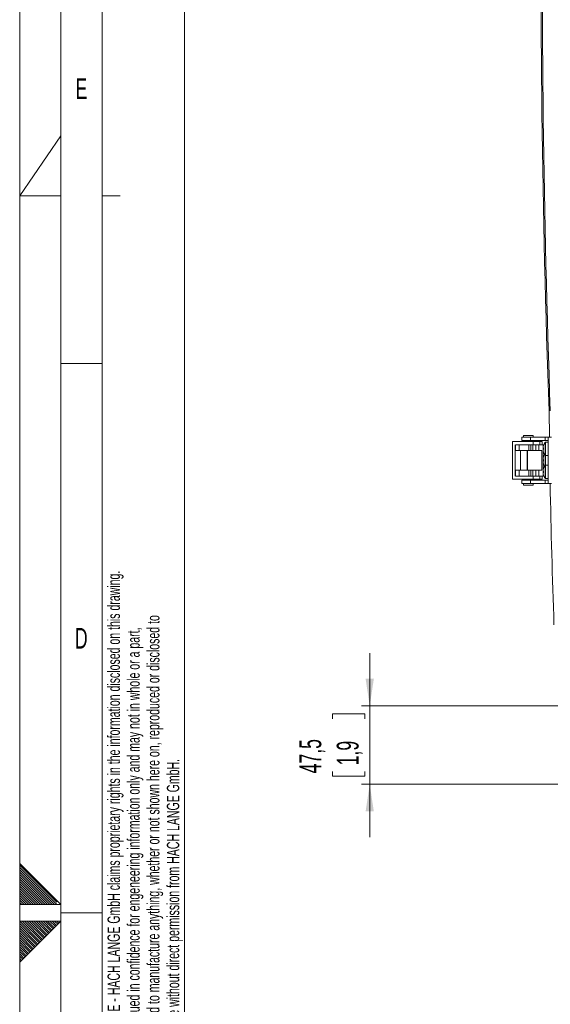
# Model space of a CAD drawing. Header units: millimetres. Extents: x 0 to 594, y 0 to 420.
# Tile 16 of 75: x 0 to 64, y 199 to 318. Entities that reach past the tile are written whole.
import ezdxf

# ---------------------------------------------------------------- set-up
doc = ezdxf.new("R2010")
doc.units = ezdxf.units.MM
doc.linetypes.add('CENTER', pattern=[10.16, 6.35, -1.27, 1.27, -1.27])
doc.styles.add('SLDTEXTSTYLE0', font='TXT', dxfattribs={"width": 0.638186})
doc.styles.add('SLDTEXTSTYLE1', font='TXT', dxfattribs={"width": 0.605})
doc.dimstyles.new('SLDDIMSTYLE3', dxfattribs={"dimtxt": 2.568319, "dimasz": 3.3, "dimexe": 0, "dimexo": 0.0625, "dimgap": 0.64208, "dimtad": 1, "dimdec": 1, "dimlfac": 5, "dimrnd": 1e-09, "dimzin": 12, "dimdsep": 46, "dimtxsty": 'SLDTEXTSTYLE1', "dimsah": 1, "dimcen": 0.09, "dimadec": 0, "dimazin": 3, "dimtfac": 1, "dimtdec": 1, "dimtmove": 0, "dimatfit": 0, "dimfxl": 0, "dimfrac": 2, "dimtolj": 1, "dimtzin": 12, "dimarcsym": 0})

# ---------------------------------------------------------------- blocks, each defined once
blk = doc.blocks.new('SW_NOTE_0')
at = {"color": 0, "linetype": 'Continuous', "lineweight": 0, "char_height": 1.5, "attachment_point": 1, "rotation": 90, "style": 'SLDTEXTSTYLE0'}
for s, insert in [('NOTICE - HACH LANGE GmbH claims proprietary rights in the information disclosed on this drawing.', (-1.93, 0)), ('be used to manufacture anything, whether or not shown here on, reproduced or disclosed to', (2.87, 0)), ('It is issued in confidence for engeneering information only and may not in whole or a part,', (0.47, 0)), ('anyone without direct permission from HACH LANGE GmbH.', (5.27, 0))]:
    blk.add_mtext(s, dxfattribs=dict(at, insert=insert))
blk = doc.blocks.new('_D_13')
at = {"color": 7, "linetype": 'Continuous', "lineweight": 0}
for p, q in [((42.47, 235.1), (42.47, 241.5)), ((122.71, 235.1), (41.47, 235.1)), ((42.47, 225.6), (42.47, 235.1)), ((37.94, 233.54), (37.94, 234.13)), ((37.94, 234.13), (41.88, 234.13)), ((41.88, 234.13), (41.88, 233.54)), ((37.94, 227.17), (37.94, 226.58)), ((41.88, 226.58), (41.88, 227.17)), ((37.94, 226.58), (41.88, 226.58)), ((115.71, 225.6), (41.47, 225.6)), ((42.47, 225.6), (42.47, 219.2))]:
    blk.add_line(p, q, dxfattribs=at)
for points in [[(42.47, 235.1), (42.97, 238.4), (41.97, 238.4)], [(42.47, 225.6), (41.97, 222.3), (42.97, 222.3)]]:
    blk.add_solid(points, dxfattribs=at)
at = {"color": 7, "linetype": 'Continuous', "lineweight": 0, "char_height": 2.646, "attachment_point": 1, "rotation": 90, "style": 'SLDTEXTSTYLE1'}
for s, insert in [('47,5', (33.94, 226.92)), ('1,9', (38.47, 227.9))]:
    blk.add_mtext(s, dxfattribs=dict(at, insert=insert))

msp = doc.modelspace()

# ---------------------------------------------------------------- linework, layer by layer
at = {"color": 133, "linetype": 'Continuous', "lineweight": 0}
for p, q in [((0, 420), (0, 0)), ((5, 415), (5, 5)), ((20, 410), (20, 10)), ((10, 343.333), (10, 276.667)), ((0, 297), (5, 304.26)), ((5, 297), (0, 297)), ((12.197, 297), (10, 297)), ((5, 276.667), (10, 276.667)), ((10, 276.667), (10, 210)), ((0, 204), (0, 216)), ((0, 216), (5, 211)), ((5, 211), (0, 211)), ((5, 209), (5, 211)), ((5, 210), (10, 210)), ((10, 210), (10, 143.333)), ((5, 209), (0, 209)), ((0, 204), (5, 209))]:
    msp.add_line(p, q, dxfattribs=at)
at = {"color": 7, "linetype": 'Continuous', "lineweight": 15}
for p, q in [((64.27, 267.704), (64.233, 270.901)), ((60.907, 267.704), (60.907, 267.304)), ((60.907, 267.704), (61.994, 267.704)), ((61.107, 267.904), (61.107, 267.704)), ((62.307, 267.904), (61.107, 267.904)), ((61.994, 267.304), (61.994, 267.704)), ((61.994, 267.704), (63.773, 267.704)), ((62.307, 267.704), (62.307, 267.904)), ((63.773, 267.704), (63.773, 267.304)), ((63.773, 267.704), (64.107, 267.704)), ((64.107, 267.704), (64.107, 267.304)), ((64.507, 267.704), (64.107, 267.704)), ((59.806, 262.604), (59.806, 267.204)), ((62.285, 267.204), (59.806, 267.204)), ((60.127, 263.004), (60.127, 266.804)), ((60.139, 266.804), (60.139, 266.104)), ((60.14, 266.804), (60.598, 266.804)), ((60.598, 266.104), (60.598, 266.804)), ((60.598, 266.804), (61.764, 266.804)), ((60.907, 267.304), (61.994, 267.304)), ((61.507, 267.304), (61.507, 267.204)), ((61.764, 266.804), (61.764, 266.104)), ((61.764, 266.804), (61.836, 266.804)), ((61.836, 266.804), (62.285, 266.804)), ((61.907, 267.204), (61.907, 267.304)), ((63.773, 267.304), (61.994, 267.304)), ((62.001, 266.804), (62.001, 266.104)), ((62.018, 266.104), (62.018, 266.804)), ((62.271, 266.104), (62.271, 266.804)), ((62.285, 266.804), (62.285, 267.204)), ((62.285, 267.204), (63.127, 267.204)), ((63.127, 266.804), (62.285, 266.804)), ((62.628, 266.804), (62.628, 266.104)), ((62.986, 266.804), (62.986, 266.104)), ((63.127, 267.204), (63.127, 266.804)), ((63.127, 267.204), (63.397, 267.204)), ((63.396, 266.804), (63.127, 266.804)), ((63.53, 266.804), (63.396, 266.804)), ((63.397, 266.804), (63.397, 267.204)), ((63.503, 266.407), (63.503, 266.478)), ((63.53, 266.804), (63.53, 266.616)), ((63.55, 266.703), (63.554, 266.701)), ((63.773, 267.304), (64.107, 267.304)), ((64.107, 267.104), (63.798, 267.104)), ((64.107, 267.304), (64.107, 262.504)), ((60.139, 266.104), (60.598, 266.104)), ((60.598, 266.104), (61.764, 266.104)), ((60.775, 266.104), (60.775, 263.704)), ((61.575, 263.704), (61.575, 266.104)), ((61.615, 263.704), (61.615, 266.104)), ((61.764, 266.104), (62.001, 266.104)), ((62.001, 266.104), (62.018, 266.104)), ((62.018, 266.104), (62.271, 266.104)), ((62.271, 266.104), (62.628, 266.104)), ((62.628, 266.104), (62.986, 266.104)), ((62.986, 266.104), (63.365, 266.104)), ((63.365, 266.104), (63.365, 263.704)), ((63.554, 266.407), (63.503, 266.407)), ((63.503, 266.131), (63.503, 266.201)), ((63.503, 266.201), (63.554, 266.201)), ((63.53, 266.407), (63.53, 266.201)), ((63.53, 265.992), (63.53, 265.216)), ((63.55, 265.304), (63.53, 265.304)), ((63.554, 265.907), (63.55, 265.905)), ((63.55, 265.303), (63.554, 265.301)), ((63.798, 265.504), (64.107, 265.504)), ((63.503, 265.007), (63.503, 265.078)), ((63.554, 265.007), (63.503, 265.007)), ((63.503, 264.731), (63.503, 264.801)), ((63.503, 264.801), (63.554, 264.801)), ((63.53, 265.007), (63.53, 264.801)), ((63.53, 264.592), (63.53, 263.816)), ((63.53, 264.504), (63.55, 264.504)), ((63.554, 264.507), (63.55, 264.505)), ((64.107, 264.304), (63.798, 264.304)), ((60.139, 263.704), (60.139, 263.004)), ((60.598, 263.704), (60.139, 263.704)), ((60.598, 263.004), (60.14, 263.004)), ((60.598, 263.004), (60.598, 263.704)), ((61.764, 263.704), (60.598, 263.704)), ((61.764, 263.004), (60.598, 263.004)), ((61.764, 263.704), (61.764, 263.004)), ((62.001, 263.704), (61.764, 263.704)), ((61.836, 263.004), (61.764, 263.004)), ((62.285, 263.004), (61.836, 263.004)), ((62.001, 263.004), (62.001, 263.704)), ((62.018, 263.704), (62.001, 263.704)), ((62.018, 263.004), (62.018, 263.704)), ((62.271, 263.704), (62.018, 263.704)), ((62.271, 263.704), (62.271, 263.004)), ((62.628, 263.704), (62.271, 263.704)), ((62.285, 262.604), (62.285, 263.004)), ((62.285, 263.004), (63.127, 263.004)), ((62.628, 263.704), (62.628, 263.004)), ((62.986, 263.704), (62.628, 263.704)), ((62.986, 263.704), (62.986, 263.004)), ((63.365, 263.704), (62.986, 263.704)), ((63.127, 263.004), (63.127, 262.604)), ((63.127, 263.004), (63.396, 263.004)), ((63.53, 263.004), (63.396, 263.004)), ((63.397, 262.604), (63.397, 263.004)), ((63.503, 263.607), (63.503, 263.678)), ((63.554, 263.607), (63.503, 263.607)), ((63.503, 263.331), (63.503, 263.401)), ((63.503, 263.401), (63.554, 263.401)), ((63.53, 263.607), (63.53, 263.401)), ((63.53, 263.192), (63.53, 263.004)), ((63.55, 263.903), (63.554, 263.901)), ((63.554, 263.107), (63.55, 263.105)), ((59.806, 262.604), (62.285, 262.604)), ((60.907, 262.504), (60.907, 262.104)), ((60.907, 262.504), (61.994, 262.504)), ((61.994, 262.104), (60.907, 262.104)), ((61.107, 262.104), (61.107, 261.904)), ((61.107, 261.904), (62.307, 261.904)), ((61.507, 262.604), (61.507, 262.504)), ((61.907, 262.504), (61.907, 262.604)), ((61.994, 262.104), (61.994, 262.504)), ((61.994, 262.504), (63.773, 262.504)), ((63.773, 262.104), (61.994, 262.104)), ((63.127, 262.604), (62.285, 262.604)), ((62.307, 261.904), (62.307, 262.104)), ((63.397, 262.604), (63.127, 262.604)), ((63.773, 262.504), (63.773, 262.104)), ((63.773, 262.504), (64.107, 262.504)), ((64.107, 262.104), (63.773, 262.104)), ((63.798, 262.704), (64.107, 262.704)), ((64.107, 262.504), (64.107, 262.104)), ((64.507, 262.104), (64.107, 262.104))]:
    msp.add_line(p, q, dxfattribs=at)
at = {"color": 8, "linetype": 'Continuous', "lineweight": 15}
for p, q in [((63.74, 266.304), (63.74, 267.075)), ((63.798, 266.304), (63.798, 267.104)), ((63.74, 265.534), (63.74, 266.304)), ((63.74, 264.904), (63.74, 265.534)), ((63.798, 265.504), (63.798, 266.304)), ((63.798, 264.904), (63.798, 265.504)), ((63.74, 264.275), (63.74, 264.904)), ((63.74, 263.504), (63.74, 264.275)), ((63.798, 264.304), (63.798, 264.904)), ((63.798, 263.504), (63.798, 264.304)), ((63.74, 262.734), (63.74, 263.504)), ((63.798, 262.704), (63.798, 263.504))]:
    msp.add_line(p, q, dxfattribs=at)
at = {"color": 133, "linetype": 'CENTER', "lineweight": 0}
for p, q in [((0, 215.788), (4.788, 211)), ((0, 215.505), (4.505, 211)), ((0, 215.223), (4.223, 211)), ((0, 214.94), (3.94, 211)), ((0, 214.657), (3.657, 211)), ((0, 214.374), (3.374, 211)), ((0, 214.091), (3.091, 211)), ((0, 213.808), (2.808, 211)), ((0, 213.526), (2.525, 211)), ((0, 213.243), (2.243, 211)), ((0, 212.96), (1.96, 211)), ((0, 212.677), (1.677, 211)), ((0, 212.394), (1.394, 211)), ((0, 212.111), (1.111, 211)), ((0, 211.828), (0.828, 211)), ((0, 211.546), (0.546, 211)), ((0, 211.263), (0.263, 211)), ((0, 208.717), (2.359, 206.359)), ((0, 208.434), (2.217, 206.217)), ((0, 208.152), (2.076, 206.076)), ((0.009, 208.991), (2.5, 206.5)), ((0.283, 209), (2.641, 206.641)), ((0.566, 209), (2.783, 206.783)), ((0.849, 209), (2.924, 206.924)), ((1.131, 209), (3.066, 207.066)), ((1.414, 209), (3.207, 207.207)), ((1.697, 209), (3.349, 207.349)), ((1.98, 209), (3.49, 207.49)), ((2.263, 209), (3.631, 207.631)), ((2.546, 209), (3.773, 207.773)), ((2.828, 209), (3.914, 207.914)), ((3.111, 209), (4.056, 208.056)), ((3.394, 209), (4.197, 208.197)), ((3.677, 209), (4.338, 208.339)), ((3.96, 209), (4.48, 208.48)), ((4.243, 209), (4.621, 208.621)), ((4.525, 209), (4.763, 208.763)), ((4.808, 209), (4.904, 208.904)), ((0, 207.869), (1.934, 205.934)), ((0, 207.586), (1.793, 205.793)), ((0, 207.303), (1.651, 205.652)), ((0, 207.02), (1.51, 205.51)), ((0, 206.737), (1.369, 205.369)), ((0, 206.454), (1.227, 205.227)), ((0, 206.172), (1.086, 205.086)), ((0, 205.889), (0.944, 204.944)), ((0, 205.606), (0.803, 204.803)), ((0, 205.323), (0.662, 204.662)), ((0, 205.04), (0.52, 204.52)), ((0, 204.757), (0.379, 204.379)), ((0, 204.475), (0.237, 204.237)), ((0, 204.192), (0.096, 204.096))]:
    msp.add_line(p, q, dxfattribs=at)
at = {"color": 7, "linetype": 'Continuous', "lineweight": 15}
for centre, radius, start, end in [((1563.407, 324.905), 1500.147, 179.304905, 182.063063), ((1563.407, 324.904), 1500, 179.358635, 182.063094), ((64.787, 266.304), 1.296, 162.16487, 172.30324), ((64.787, 266.304), 1.3, 143.64163, 162.13742), ((63.798, 267.032), 0.072, 90, 143.64163), ((64.787, 266.304), 1.296, 187.69676, 197.83513), ((64.787, 264.904), 1.296, 162.16487, 172.30324), ((64.986, 266.304), 1.436, 175.88569, 184.11431), ((64.787, 266.304), 1.3, 197.86258, 216.35837), ((64.787, 264.904), 1.3, 147.42103, 162.13742), ((63.798, 265.576), 0.072, 216.35837, 270), ((64.787, 264.904), 1.296, 187.69676, 197.83513), ((64.986, 264.904), 1.436, 175.88569, 184.11431), ((64.787, 264.904), 1.3, 197.86258, 212.57897), ((64.787, 263.504), 1.3, 143.64163, 162.13742), ((63.798, 264.232), 0.072, 90, 143.64163), ((64.787, 263.504), 1.296, 162.16487, 172.30324), ((64.787, 263.504), 1.296, 187.69676, 197.83513), ((64.986, 263.504), 1.436, 175.88569, 184.11431), ((64.787, 263.504), 1.3, 197.86258, 216.35837), ((63.798, 262.776), 0.072, 216.35837, 270), ((1064.33, 280.862), 1000.147, 181.074671, 182.056996)]:
    msp.add_arc(centre, radius, start, end, dxfattribs=at)

# ---------------------------------------------------------------- block references
at = {"color": 72, "linetype": 'Continuous', "lineweight": 0}
msp.add_blockref('SW_NOTE_0', (12.588, 194.032), dxfattribs=at)

# ---------------------------------------------------------------- texts
at = {"color": 254, "linetype": 'Continuous', "lineweight": 0, "char_height": 2.5, "attachment_point": 2, "style": 'SLDTEXTSTYLE0'}
for s, insert in [('E', (7.488, 311.235)), ('D', (7.47, 244.568))]:
    msp.add_mtext(s, dxfattribs=dict(at, insert=insert))

# ---------------------------------------------------------------- dimensions: what is measured, and where the dimension line sits
at = {"color": 7, "linetype": 'Continuous', "lineweight": 0}
dim = msp.add_linear_dim(base=(42.47, 235.104), p1=(115.707, 225.604), p2=(122.707, 235.104), angle=90, dimstyle='SLDDIMSTYLE3', dxfattribs=at)
dim.commit()
dim.dimension.update_dxf_attribs({"geometry": '_D_13', "text_midpoint": (42.47, 230.354), "dimtype": 160})

doc.saveas('drawing.dxf')
